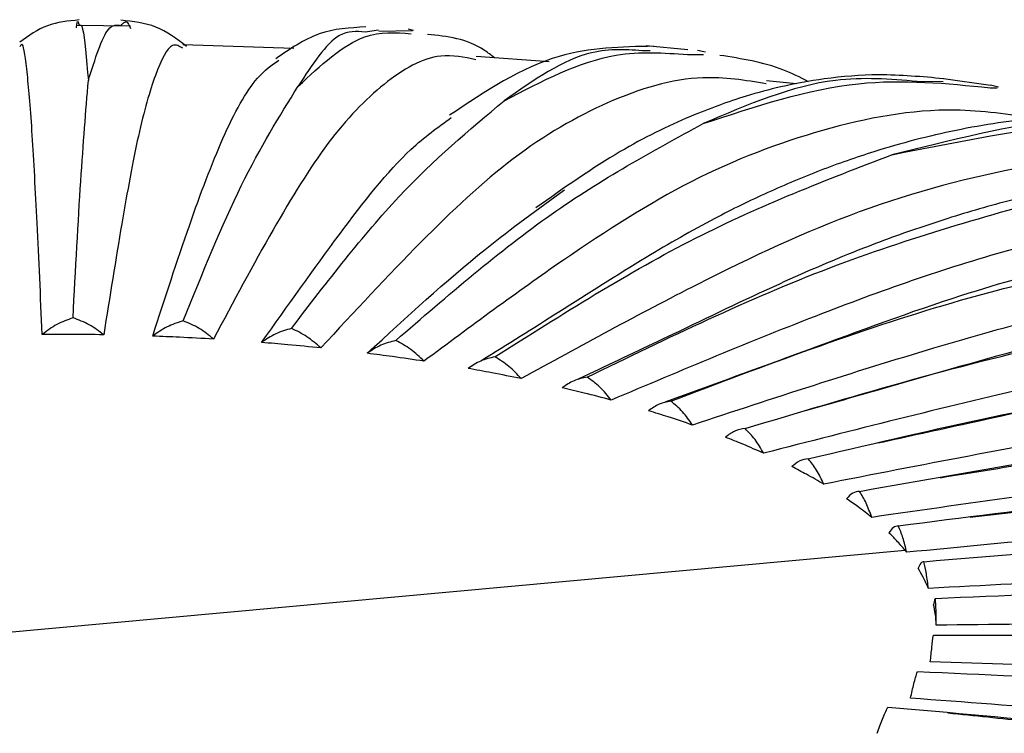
# Paper-space layout '_Dimétrica' of a CAD drawing. Header units: millimetres. Extents: x -101 to 100, y -39 to 151.
# Tile 12 of 15: x -1 to 21, y 135 to 151. Entities that reach past the tile are written whole.
import ezdxf

# ---------------------------------------------------------------- set-up
doc = ezdxf.new("R2010")
doc.units = ezdxf.units.MM

psp = doc.layouts.new('_Dimétrica')

# ---------------------------------------------------------------- linework, layer by layer
at = {"color": 7, "linetype": 'Continuous', "lineweight": 25}
for p, q in [((1.539, 150.832), (0.312, 150.84)), ((7.178, 150.734), (6.872, 150.693)), ((7.945, 150.722), (7.18, 150.707)), ((7.969, 150.731), (7.852, 150.763)), ((5.252, 150.323), (2.731, 150.402)), ((14.204, 150.292), (13.255, 150.379)), ((11.052, 150.021), (9.395, 150.139)), ((13.35, 150.267), (13.245, 150.264)), ((14.194, 150.182), (14.557, 150.185)), ((14.607, 150.237), (14.425, 150.279)), ((16.672, 149.514), (15.993, 149.588)), ((20.005, 149.565), (19.413, 149.572)), ((21.078, 149.481), (20.014, 149.629)), ((21.261, 149.445), (21.082, 149.484)), ((21.071, 149.429), (21.233, 149.424)), ((12.067, 142.973), (11.708, 142.803)), ((14.914, 142.731), (13.679, 142.279)), ((-19.216, 135.419), (19.14, 138.916))]:
    psp.add_line(p, q, dxfattribs=at)
for points, knots in [([(0.373, 150.969), (0.125, 150.947), (-0.368, 150.902), (-0.771, 150.608), (-0.972, 150.462)], [0, 0, 0, 0, 0.5002858, 1, 1, 1, 1]), ([(0.311, 150.787), (0.317, 150.83), (0.336, 150.998), (0.357, 150.913), (0.373, 150.85)], [0, 0, 0, 0, 0.259415, 1, 1, 1, 1]), ([(0.373, 150.85), (0.4, 150.862), (0.468, 150.896), (0.54, 150.088), (0.583, 149.594)], [0, 0, 0, 0, 0.388994, 1, 1, 1, 1]), ([(0.583, 149.594), (0.736, 150.084), (0.989, 150.892), (1.23, 150.86), (1.325, 150.847)], [0, 0, 0, 0, 0.60628, 1, 1, 1, 1]), ([(2.813, 150.369), (2.589, 150.538), (2.14, 150.877), (1.596, 150.934), (1.324, 150.963)], [0, 0, 0, 0, 0.4997383, 1, 1, 1, 1]), ([(1.325, 150.847), (1.378, 150.906), (1.451, 150.989), (1.519, 150.822), (1.538, 150.774)], [0, 0, 0, 0, 0.716535, 1, 1, 1, 1]), ([(6.887, 150.81), (6.526, 150.791), (5.804, 150.751), (5.163, 150.31), (4.842, 150.089)], [0, 0, 0, 0, 0.499697, 1, 1, 1, 1]), ([(6.872, 150.693), (6.678, 150.71), (6.184, 150.753), (5.665, 149.951), (5.35, 149.463)], [0, 0, 0, 0, 0.392999, 1, 1, 1, 1]), ([(5.35, 149.463), (5.858, 149.935), (6.732, 150.746), (7.565, 150.683), (7.914, 150.656)], [0, 0, 0, 0, 0.581552, 1, 1, 1, 1]), ([(9.808, 150.11), (9.734, 150.168), (9.268, 150.538), (8.734, 150.595), (8.285, 150.642)], [0, 0, 0, 0, 0.158861, 1, 1, 1, 1]), ([(-0.464, 143.823), (-0.503, 144.683), (-0.579, 146.334), (-0.692, 148.498), (-0.804, 149.83), (-0.898, 150.5), (-0.952, 150.397), (-0.971, 150.362)], [0, 0, 0, 0, 0.229563, 0.44044, 0.658823, 0.883986, 1, 1, 1, 1]), ([(2.729, 150.329), (2.652, 150.375), (2.449, 150.493), (2.11, 149.815), (1.724, 148.481), (1.331, 146.322), (1.069, 144.673), (0.932, 143.814)], [0, 0, 0, 0, 0.136006, 0.356077, 0.569521, 0.775629, 1, 1, 1, 1]), ([(13.422, 150.372), (12.698, 150.359), (11.076, 150.329), (9.605, 149.349), (8.791, 148.806)], [0, 0, 0, 0, 0.446768, 1, 1, 1, 1]), ([(9.39, 150.066), (9.125, 150.121), (8.446, 150.262), (7.317, 149.612), (6.043, 148.312), (4.745, 146.188), (3.878, 144.563), (3.426, 143.716)], [0, 0, 0, 0, 0.140264, 0.35925, 0.571642, 0.776734, 1, 1, 1, 1]), ([(13.245, 150.264), (12.838, 150.293), (11.795, 150.367), (10.699, 149.602), (10.03, 149.134)], [0, 0, 0, 0, 0.389894, 1, 1, 1, 1]), ([(10.03, 149.134), (10.885, 149.581), (12.304, 150.322), (13.657, 150.222), (14.194, 150.182)], [0, 0, 0, 0, 0.602939, 1, 1, 1, 1]), ([(16.945, 149.563), (16.754, 149.662), (16.148, 149.975), (15.424, 150.087), (14.928, 150.165)], [0, 0, 0, 0, 0.314312, 1, 1, 1, 1]), ([(2.045, 143.783), (2.322, 144.641), (2.855, 146.286), (3.651, 148.405), (4.333, 149.655), (4.75, 149.943), (4.912, 150.056)], [0, 0, 0, 0, 0.287743, 0.552064, 0.825794, 1, 1, 1, 1]), ([(15.986, 149.521), (15.509, 149.597), (14.337, 149.783), (12.407, 149.193), (10.264, 147.963), (8.082, 145.913), (6.624, 144.337), (5.864, 143.515)], [0, 0, 0, 0, 0.148617, 0.365475, 0.575804, 0.778904, 1, 1, 1, 1]), ([(20.017, 149.633), (19.524, 149.678), (18.613, 149.761), (17.371, 149.656), (16.359, 149.471), (15.386, 149.21), (14.17, 148.765), (12.566, 147.98), (11.391, 147.151), (10.752, 146.7)], [0, 0, 0, 0, 0.153622, 0.284547, 0.392019, 0.480717, 0.620617, 0.79364, 1, 1, 1, 1]), ([(19.413, 149.572), (18.798, 149.623), (17.219, 149.752), (15.561, 149.045), (14.55, 148.613)], [0, 0, 0, 0, 0.389628, 1, 1, 1, 1]), ([(0.234, 144.199), (0.293, 145.298), (0.409, 147.474), (0.526, 148.892), (0.583, 149.594)], [0, 0, 0, 0, 0.504814, 1, 1, 1, 1]), ([(2.737, 144.131), (3.178, 145.219), (4.051, 147.374), (4.92, 148.771), (5.35, 149.463)], [0, 0, 0, 0, 0.504814, 1, 1, 1, 1]), ([(14.55, 148.613), (15.737, 149.005), (17.962, 149.74), (20.083, 149.528), (21.071, 149.429)], [0, 0, 0, 0, 0.533922, 1, 1, 1, 1]), ([(5.195, 143.958), (6.011, 145.02), (7.626, 147.123), (9.234, 148.468), (10.03, 149.134)], [0, 0, 0, 0, 0.504814, 1, 1, 1, 1]), ([(22.104, 148.73), (21.497, 148.82), (19.924, 149.053), (17.299, 148.562), (14.32, 147.442), (11.288, 145.5), (9.263, 143.997), (8.208, 143.214)], [0, 0, 0, 0, 0.137942, 0.357519, 0.570485, 0.776131, 1, 1, 1, 1]), ([(26.726, 148.553), (25.902, 148.664), (24.331, 148.876), (22.253, 148.783), (20.322, 148.501), (18.647, 148.063), (17.219, 147.563), (16.015, 147.057), (14.689, 146.412), (13.108, 145.5), (11.345, 144.369), (10.105, 143.593), (9.522, 143.229)], [0, 0, 0, 0, 0.132512, 0.252316, 0.365435, 0.474593, 0.545532, 0.61519, 0.685394, 0.777555, 0.89548, 1, 1, 1, 1]), ([(26.707, 148.552), (26.694, 148.556), (25.458, 148.959), (22.827, 148.891), (20.167, 148.234), (18.837, 147.906)], [0, 0, 0, 0, 0.005089, 0.502746, 1, 1, 1, 1]), ([(18.837, 147.906), (20.331, 148.203), (23.318, 148.796), (26.342, 148.786), (27.798, 148.328), (27.882, 148.302)], [0, 0, 0, 0, 0.485515, 0.97057, 1, 1, 1, 1]), ([(4.519, 143.639), (5.109, 144.47), (6.24, 146.063), (7.684, 147.926), (8.523, 148.531), (8.828, 148.75)], [0, 0, 0, 0, 0.409609, 0.785877, 1, 1, 1, 1]), ([(7.568, 143.684), (8.746, 144.704), (11.079, 146.725), (13.4, 147.987), (14.55, 148.613)], [0, 0, 0, 0, 0.504814, 1, 1, 1, 1]), ([(9.82, 143.313), (11.341, 144.276), (14.354, 146.185), (17.352, 147.336), (18.837, 147.906)], [0, 0, 0, 0, 0.504814, 1, 1, 1, 1]), ([(28.368, 147.628), (27.476, 147.769), (25.363, 148.103), (21.915, 147.737), (18.149, 146.753), (14.315, 144.957), (11.754, 143.55), (10.419, 142.817)], [0, 0, 0, 0, 0.156816, 0.371586, 0.579889, 0.781033, 1, 1, 1, 1]), ([(32.082, 147.346), (31.719, 147.418), (30.633, 147.635), (28.964, 147.723), (27.191, 147.727), (25.612, 147.618), (24.086, 147.419), (22.587, 147.134), (21.112, 146.768), (19.65, 146.321), (18.038, 145.741), (16.105, 144.906), (14.065, 143.916), (12.662, 143.254), (12.067, 142.973)], [0, 0, 0, 0, 0.05362, 0.160494, 0.245302, 0.323704, 0.400222, 0.474999, 0.548315, 0.620314, 0.692883, 0.788158, 0.910013, 1, 1, 1, 1]), ([(6.92, 143.393), (7.813, 144.216), (9.309, 145.594), (10.802, 146.675), (11.404, 147.111)], [0, 0, 0, 0, 0.597196, 1, 1, 1, 1]), ([(11.914, 142.851), (13.755, 143.744), (17.401, 145.513), (21.029, 146.525), (22.825, 147.026)], [0, 0, 0, 0, 0.504814, 1, 1, 1, 1]), ([(35.336, 146.087), (35.286, 146.103), (33.8, 146.594), (30.719, 146.832), (26.192, 146.752), (21.687, 145.904), (17.113, 144.294), (14.057, 143.003), (12.464, 142.33)], [0, 0, 0, 0, 0.007112, 0.212837, 0.413338, 0.607801, 0.795581, 1, 1, 1, 1]), ([(37.677, 145.844), (37.661, 145.848), (36.757, 146.079), (35.095, 146.262), (32.747, 146.471), (30.514, 146.481), (28.466, 146.36), (26.624, 146.144), (24.886, 145.857), (22.828, 145.412), (20.154, 144.667), (17.424, 143.646), (15.591, 142.978), (14.914, 142.731)], [0, 0, 0, 0, 0.002146, 0.119898, 0.221908, 0.321441, 0.41722, 0.492304, 0.562962, 0.643942, 0.760501, 0.911604, 1, 1, 1, 1]), ([(13.818, 142.305), (15.949, 143.115), (20.17, 144.718), (24.371, 145.566), (26.451, 145.986)], [0, 0, 0, 0, 0.504814, 1, 1, 1, 1]), ([(41.005, 144.335), (40.789, 144.407), (38.93, 145.027), (35.238, 145.451), (30.045, 145.564), (24.882, 144.922), (19.639, 143.517), (16.135, 142.364), (14.309, 141.763)], [0, 0, 0, 0, 0.026423, 0.228146, 0.424747, 0.615429, 0.799557, 1, 1, 1, 1]), ([(48.684, 142.209), (47.658, 142.596), (45.774, 143.307), (43.135, 144.001), (40.887, 144.475), (38.788, 144.795), (36.717, 145.002), (34.651, 145.102), (32.582, 145.099), (30.51, 144.996), (28.448, 144.796), (26.407, 144.502), (24.208, 144.087), (21.572, 143.448), (19.032, 142.698), (17.34, 142.219), (16.764, 142.056)], [0, 0, 0, 0, 0.100339, 0.184164, 0.253915, 0.320803, 0.386461, 0.45113, 0.515484, 0.579657, 0.643211, 0.705533, 0.766915, 0.844454, 0.946992, 1, 1, 1, 1]), ([(15.502, 141.684), (17.89, 142.399), (22.62, 143.815), (27.327, 144.476), (29.658, 144.803)], [0, 0, 0, 0, 0.504814, 1, 1, 1, 1]), ([(0.234, 144.199), (0.108, 144.154), (-0.145, 144.063), (-0.357, 143.903), (-0.464, 143.823)], [0, 0, 0, 0, 0.499702, 1, 1, 1, 1]), ([(0.932, 143.814), (0.826, 143.896), (0.614, 144.059), (0.361, 144.153), (0.234, 144.199)], [0, 0, 0, 0, 0.50044, 1, 1, 1, 1]), ([(2.737, 144.131), (2.612, 144.091), (2.362, 144.01), (2.151, 143.859), (2.045, 143.783)], [0, 0, 0, 0, 0.4997022, 1, 1, 1, 1]), ([(3.426, 143.716), (3.322, 143.802), (3.113, 143.974), (2.863, 144.079), (2.737, 144.131)], [0, 0, 0, 0, 0.50044, 1, 1, 1, 1]), ([(46.208, 142.313), (45.77, 142.464), (43.507, 143.245), (39.2, 143.892), (33.423, 144.225), (27.682, 143.813), (21.853, 142.64), (17.957, 141.642), (15.927, 141.122)], [0, 0, 0, 0, 0.04737, 0.244754, 0.437125, 0.623703, 0.80387, 1, 1, 1, 1]), ([(5.195, 143.958), (5.073, 143.923), (4.829, 143.853), (4.623, 143.711), (4.519, 143.639)], [0, 0, 0, 0, 0.499702, 1, 1, 1, 1]), ([(5.864, 143.515), (5.763, 143.605), (5.56, 143.786), (5.317, 143.901), (5.195, 143.958)], [0, 0, 0, 0, 0.50044, 1, 1, 1, 1]), ([(0.932, 143.814), (0.671, 143.818), (0.205, 143.825), (-0.26, 143.823), (-0.464, 143.823)], [0, 0, 0, 0, 0.562191, 1, 1, 1, 1]), ([(3.426, 143.716), (3.169, 143.731), (2.71, 143.757), (2.248, 143.775), (2.045, 143.783)], [0, 0, 0, 0, 0.5616247, 1, 1, 1, 1]), ([(5.864, 143.515), (5.615, 143.54), (5.169, 143.586), (4.718, 143.623), (4.519, 143.639)], [0, 0, 0, 0, 0.561071, 1, 1, 1, 1]), ([(7.568, 143.684), (7.451, 143.654), (7.218, 143.594), (7.019, 143.46), (6.92, 143.393)], [0, 0, 0, 0, 0.499702, 1, 1, 1, 1]), ([(8.208, 143.214), (8.111, 143.308), (7.918, 143.497), (7.685, 143.622), (7.568, 143.684)], [0, 0, 0, 0, 0.50044, 1, 1, 1, 1]), ([(52.496, 140.356), (52.034, 140.541), (50.859, 141.011), (49.057, 141.58), (47.123, 142.127), (44.721, 142.695), (41.722, 143.227), (38.614, 143.54), (36.034, 143.651), (34.033, 143.658), (32.114, 143.591), (30.078, 143.449), (27.6, 143.178), (24.37, 142.657), (21.243, 141.942), (19.202, 141.498), (18.518, 141.349)], [0, 0, 0, 0, 0.0436509, 0.1111772, 0.1681767, 0.2241774, 0.331633, 0.4386616, 0.4991622, 0.5573781, 0.6124729, 0.6648814, 0.7324366, 0.8251412, 0.9414352, 1, 1, 1, 1]), ([(16.939, 140.997), (19.546, 141.607), (24.71, 142.816), (29.849, 143.27), (32.394, 143.496)], [0, 0, 0, 0, 0.504814, 1, 1, 1, 1]), ([(8.208, 143.214), (7.969, 143.249), (7.545, 143.313), (7.111, 143.369), (6.92, 143.393)], [0, 0, 0, 0, 0.560526, 1, 1, 1, 1]), ([(9.82, 143.313), (9.71, 143.288), (9.49, 143.237), (9.303, 143.111), (9.209, 143.049)], [0, 0, 0, 0, 0.499702, 1, 1, 1, 1]), ([(10.419, 142.817), (10.329, 142.915), (10.148, 143.112), (9.929, 143.246), (9.82, 143.313)], [0, 0, 0, 0, 0.50044, 1, 1, 1, 1]), ([(10.419, 142.817), (10.196, 142.862), (9.799, 142.942), (9.389, 143.016), (9.209, 143.049)], [0, 0, 0, 0, 0.559985, 1, 1, 1, 1]), ([(11.914, 142.851), (11.813, 142.83), (11.61, 142.788), (11.437, 142.67), (11.35, 142.611)], [0, 0, 0, 0, 0.499702, 1, 1, 1, 1]), ([(12.464, 142.33), (12.381, 142.432), (12.216, 142.636), (12.015, 142.779), (11.914, 142.851)], [0, 0, 0, 0, 0.50044, 1, 1, 1, 1]), ([(12.464, 142.33), (12.26, 142.384), (11.896, 142.481), (11.517, 142.571), (11.35, 142.611)], [0, 0, 0, 0, 0.559444, 1, 1, 1, 1]), ([(55.589, 138.279), (55.326, 138.413), (53.161, 139.516), (48.776, 140.852), (42.559, 142.22), (36.265, 142.744), (30.045, 142.6), (23.72, 141.677), (19.494, 140.85), (17.291, 140.419)], [0, 0, 0, 0, 0.023526, 0.193984, 0.360989, 0.523754, 0.681617, 0.834055, 1, 1, 1, 1]), ([(13.818, 142.305), (13.727, 142.288), (13.545, 142.254), (13.389, 142.143), (13.31, 142.088)], [0, 0, 0, 0, 0.499702, 1, 1, 1, 1]), ([(14.309, 141.763), (14.236, 141.868), (14.089, 142.078), (13.908, 142.229), (13.818, 142.305)], [0, 0, 0, 0, 0.50044, 1, 1, 1, 1]), ([(14.309, 141.763), (14.128, 141.825), (13.803, 141.936), (13.461, 142.041), (13.31, 142.088)], [0, 0, 0, 0, 0.558898, 1, 1, 1, 1]), ([(18.106, 140.256), (20.891, 140.753), (26.408, 141.737), (31.898, 141.969), (34.617, 142.084)], [0, 0, 0, 0, 0.504814, 1, 1, 1, 1]), ([(66.517, 132.531), (65.523, 133.201), (63.576, 134.515), (60.774, 136.027), (58.355, 137.197), (56.284, 138.09), (53.339, 139.223), (49.347, 140.457), (44.004, 141.57), (38.48, 142.166), (33.817, 142.217), (29.974, 142.006), (26.457, 141.646), (22.996, 141.054), (20.717, 140.684), (19.944, 140.559)], [0, 0, 0, 0, 0.07446, 0.145833, 0.198546, 0.244298, 0.289101, 0.398189, 0.507199, 0.629602, 0.741023, 0.791267, 0.862381, 0.953358, 1, 1, 1, 1]), ([(15.502, 141.684), (15.423, 141.67), (15.264, 141.644), (15.127, 141.539), (15.058, 141.486)], [0, 0, 0, 0, 0.4997022, 1, 1, 1, 1]), ([(15.927, 141.122), (15.863, 141.23), (15.737, 141.446), (15.58, 141.605), (15.502, 141.684)], [0, 0, 0, 0, 0.50044, 1, 1, 1, 1]), ([(15.927, 141.122), (15.77, 141.191), (15.49, 141.315), (15.19, 141.434), (15.058, 141.486)], [0, 0, 0, 0, 0.558343, 1, 1, 1, 1]), ([(65.4, 132.461), (65.071, 132.69), (62.848, 134.229), (58.297, 136.37), (51.862, 138.79), (45.218, 140.359), (38.541, 141.173), (31.93, 141.293), (25.21, 140.645), (20.72, 140.001), (18.38, 139.665)], [0, 0, 0, 0, 0.025514, 0.172186, 0.316693, 0.458273, 0.596258, 0.730088, 0.859319, 1, 1, 1, 1]), ([(16.939, 140.997), (16.872, 140.987), (16.74, 140.966), (16.624, 140.867), (16.566, 140.817)], [0, 0, 0, 0, 0.499702, 1, 1, 1, 1]), ([(17.291, 140.419), (17.239, 140.53), (17.134, 140.751), (17.004, 140.915), (16.939, 140.997)], [0, 0, 0, 0, 0.50044, 1, 1, 1, 1]), ([(17.291, 140.419), (17.162, 140.494), (16.93, 140.629), (16.677, 140.759), (16.566, 140.817)], [0, 0, 0, 0, 0.557774, 1, 1, 1, 1]), ([(44.321, 139.843), (43.864, 139.939), (40.819, 140.578), (36.805, 140.728), (32.466, 140.731), (29.772, 140.623), (26.53, 140.359), (23.402, 139.974), (21.322, 139.739), (20.616, 139.659)], [0, 0, 0, 0, 0.060205, 0.4007, 0.504835, 0.60773, 0.739033, 0.911384, 1, 1, 1, 1]), ([(18.985, 139.472), (21.905, 139.849), (27.688, 140.596), (33.442, 140.592), (36.292, 140.591)], [0, 0, 0, 0, 0.504814, 1, 1, 1, 1]), ([(18.106, 140.256), (18.054, 140.248), (17.949, 140.233), (17.856, 140.137), (17.81, 140.089)], [0, 0, 0, 0, 0.4997022, 1, 1, 1, 1]), ([(18.38, 139.665), (18.28, 139.744), (18.101, 139.888), (17.899, 140.028), (17.81, 140.089)], [0, 0, 0, 0, 0.557187, 1, 1, 1, 1]), ([(18.38, 139.665), (18.34, 139.777), (18.259, 140.002), (18.157, 140.171), (18.106, 140.256)], [0, 0, 0, 0, 0.50044, 1, 1, 1, 1]), ([(79.218, 120.715), (79.031, 120.928), (77.245, 122.971), (73.252, 126.273), (67.293, 130.488), (60.836, 133.902), (54.092, 136.552), (47.17, 138.418), (40.204, 139.514), (33.309, 139.918), (26.3, 139.558), (21.617, 139.106), (19.177, 138.871)], [0, 0, 0, 0, 0.013472, 0.128698, 0.243579, 0.357429, 0.4696, 0.579498, 0.686605, 0.790487, 0.890799, 1, 1, 1, 1]), ([(18.985, 139.472), (18.948, 139.466), (18.873, 139.454), (18.805, 139.362), (18.771, 139.316)], [0, 0, 0, 0, 0.4997022, 1, 1, 1, 1]), ([(19.177, 138.871), (19.149, 138.985), (19.094, 139.212), (19.022, 139.385), (18.985, 139.472)], [0, 0, 0, 0, 0.50044, 1, 1, 1, 1]), ([(19.14, 138.916), (19.077, 138.99), (18.963, 139.125), (18.83, 139.257), (18.771, 139.316)], [0, 0, 0, 0, 0.556933, 1, 1, 1, 1]), ([(19.563, 138.657), (22.57, 138.91), (28.528, 139.411), (34.456, 139.162), (37.391, 139.039)], [0, 0, 0, 0, 0.504814, 1, 1, 1, 1]), ([(19.177, 138.871), (19.17, 138.879), (19.158, 138.894), (19.146, 138.909), (19.14, 138.916)], [0, 0, 0, 0, 0.560354, 1, 1, 1, 1]), ([(19.563, 138.657), (19.541, 138.652), (19.497, 138.643), (19.455, 138.553), (19.434, 138.508)], [0, 0, 0, 0, 0.499702, 1, 1, 1, 1]), ([(19.669, 138.05), (19.631, 138.136), (19.564, 138.29), (19.473, 138.442), (19.434, 138.508)], [0, 0, 0, 0, 0.563078, 1, 1, 1, 1]), ([(19.669, 138.05), (19.654, 138.165), (19.625, 138.394), (19.584, 138.569), (19.563, 138.657)], [0, 0, 0, 0, 0.50044, 1, 1, 1, 1]), ([(91.044, 103.877), (90.635, 104.676), (89.104, 107.668), (85.665, 112.445), (80.77, 118.113), (75.16, 123.189), (68.999, 127.615), (62.391, 131.313), (55.472, 134.248), (48.375, 136.408), (41.231, 137.8), (34.161, 138.497), (26.974, 138.435), (22.172, 138.182), (19.669, 138.05)], [0, 0, 0, 0, 0.033024, 0.123604, 0.21501, 0.306696, 0.398108, 0.4887, 0.577955, 0.665402, 0.750629, 0.833289, 0.913108, 1, 1, 1, 1]), ([(19.83, 137.824), (22.878, 137.95), (28.916, 138.2), (34.924, 137.701), (37.899, 137.454)], [0, 0, 0, 0, 0.504814, 1, 1, 1, 1]), ([(19.83, 137.824), (19.824, 137.82), (19.811, 137.812), (19.795, 137.724), (19.787, 137.68)], [0, 0, 0, 0, 0.499702, 1, 1, 1, 1]), ([(19.848, 137.215), (19.847, 137.33), (19.844, 137.56), (19.835, 137.736), (19.83, 137.824)], [0, 0, 0, 0, 0.50044, 1, 1, 1, 1]), ([(19.848, 137.215), (19.843, 137.302), (19.835, 137.457), (19.802, 137.612), (19.787, 137.68)], [0, 0, 0, 0, 0.5624813, 1, 1, 1, 1]), ([(99.482, 75.83), (99.19, 78.016), (98.59, 82.519), (96.746, 89.244), (94.14, 95.99), (90.702, 102.566), (86.473, 108.844), (81.494, 114.699), (75.844, 120.017), (69.624, 124.701), (62.957, 128.678), (55.975, 131.904), (48.814, 134.363), (41.606, 136.057), (34.471, 137.051), (27.219, 137.292), (22.374, 137.241), (19.848, 137.215)], [0, 0, 0, 0, 0.0613569, 0.126436, 0.1932145, 0.2613779, 0.3305668, 0.4003869, 0.4704215, 0.5402464, 0.6094447, 0.6776219, 0.7444181, 0.8095182, 0.872658, 0.9336277, 1, 1, 1, 1]), ([(19.712, 136.379), (19.724, 136.494), (19.748, 136.723), (19.77, 136.899), (19.781, 136.987)], [0, 0, 0, 0, 0.50044, 1, 1, 1, 1]), ([(19.781, 136.987), (22.822, 136.986), (28.845, 136.982), (34.839, 136.231), (37.807, 135.86)], [0, 0, 0, 0, 0.504814, 1, 1, 1, 1]), ([(97.03, 48.84), (97.298, 49.787), (98.18, 52.899), (98.914, 58.287), (99.282, 64.905), (98.938, 71.561), (97.9, 78.327), (96.097, 85.194), (93.496, 92.049), (90.085, 98.768), (85.884, 105.223), (80.939, 111.286), (75.327, 116.84), (69.15, 121.784), (62.528, 126.04), (55.593, 129.558), (48.481, 132.316), (41.322, 134.311), (34.236, 135.604), (27.033, 136.148), (22.22, 136.3), (19.712, 136.379)], [0, 0, 0, 0, 0.022729, 0.074704, 0.12489, 0.175076, 0.22705, 0.280641, 0.335632, 0.391763, 0.448738, 0.506233, 0.563905, 0.621404, 0.678387, 0.73453, 0.789535, 0.843143, 0.895137, 0.945344, 1, 1, 1, 1]), ([(19.263, 135.555), (19.288, 135.669), (19.338, 135.897), (19.392, 136.072), (19.419, 136.159)], [0, 0, 0, 0, 0.50044, 1, 1, 1, 1]), ([(19.419, 136.159), (22.404, 136.031), (28.318, 135.777), (34.202, 134.777), (37.116, 134.282)], [0, 0, 0, 0, 0.504814, 1, 1, 1, 1]), ([(18.507, 134.757), (18.545, 134.869), (18.621, 135.095), (18.705, 135.266), (18.747, 135.352)], [0, 0, 0, 0, 0.50044, 1, 1, 1, 1]), ([(18.747, 135.352), (21.63, 135.101), (27.341, 134.604), (33.024, 133.361), (35.838, 132.746)], [0, 0, 0, 0, 0.504814, 1, 1, 1, 1]), ([(87.826, 27.961), (87.865, 28.017), (89.255, 30.026), (91.327, 34.37), (93.933, 40.87), (95.678, 47.531), (96.699, 54.17), (97.026, 60.784), (96.698, 67.452), (95.682, 74.261), (93.92, 81.203), (91.377, 88.165), (88.044, 95.026), (83.938, 101.655), (79.105, 107.924), (73.62, 113.71), (67.582, 118.91), (61.11, 123.441), (54.332, 127.246), (47.381, 130.3), (40.384, 132.591), (33.458, 134.178), (26.418, 135.02), (21.714, 135.372), (19.263, 135.555)], [0, 0, 0, 0, 0.00142, 0.050503, 0.098588, 0.145449, 0.190897, 0.234781, 0.278665, 0.324113, 0.370974, 0.419059, 0.468142, 0.517962, 0.568238, 0.618667, 0.668946, 0.718774, 0.767866, 0.815964, 0.86284, 0.908305, 0.952207, 1, 1, 1, 1]), ([(78.22, 14.957), (79.512, 16.372), (81.979, 19.073), (85.019, 23.23), (87.624, 27.434), (90.081, 32.242), (92.288, 37.763), (94.067, 44.038), (95.205, 50.523), (95.689, 57.162), (95.513, 63.878), (94.68, 70.605), (93.199, 77.287), (91.085, 83.854), (88.361, 90.244), (85.047, 96.41), (81.174, 102.291), (76.781, 107.826), (71.916, 112.959), (66.611, 117.657), (60.921, 121.866), (54.908, 125.544), (48.619, 128.663), (42.457, 131.058), (36.566, 132.797), (32.091, 133.753), (28.474, 134.33), (25.441, 134.677), (22.57, 134.96), (20.716, 135.151), (20.112, 135.213)], [0, 0, 0, 0, 0.035643, 0.068042, 0.099138, 0.130038, 0.170924, 0.211712, 0.252655, 0.293666, 0.334665, 0.375526, 0.416446, 0.45745, 0.498217, 0.539018, 0.580114, 0.620969, 0.661719, 0.702669, 0.743692, 0.784458, 0.825269, 0.866346, 0.900675, 0.934021, 0.94792, 0.966351, 0.989048, 1, 1, 1, 1])]:
    psp.add_open_spline(points, degree=3, knots=knots, dxfattribs=at)

doc.saveas('drawing.dxf')
